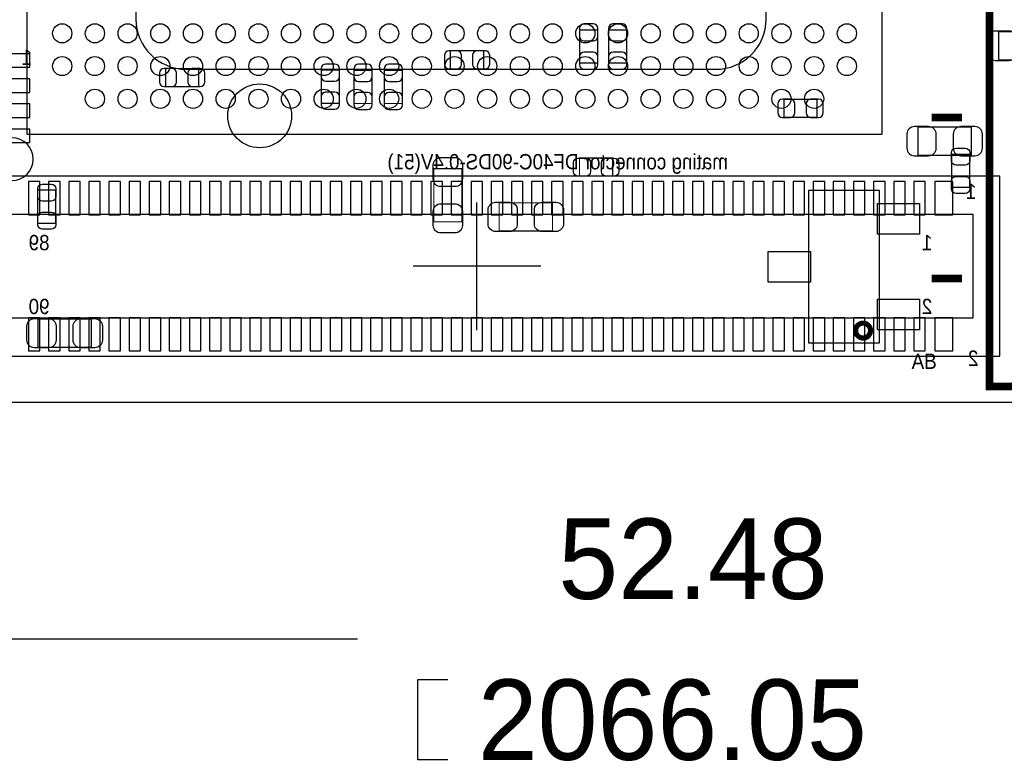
# Model space of a CAD drawing. Extents: x -489 to 2877, y -316 to 1733.
# Tile 4 of 11: x 914 to 1685, y -281 to 299. Entities that reach past the tile are written whole.
import ezdxf

# ---------------------------------------------------------------- set-up
doc = ezdxf.new("R2010")
doc.units = 0
for name, color, linetype in [('ASSEMBLY_BOTTOM', 140, 'CONTINUOUS'), ('ASSEMBLY_TOP', 140, 'CONTINUOUS'), ('BODY_CENTER', 211, 'CONTINUOUS'), ('BOTTOM', 2, 'CONTINUOUS'), ('DIMENSION', 1, 'CONTINUOUS'), ('OUTLINE', 3, 'CONTINUOUS'), ('TOP', 160, 'CONTINUOUS')]:
    doc.layers.add(name, color=color, linetype=linetype)

msp = doc.modelspace()

# ---------------------------------------------------------------- linework, layer by layer
at = {"layer": 'ASSEMBLY_BOTTOM', "const_width": 0.98}
for points in [[(1352.59, 265.41), (1366.77, 265.41), (1366.77, 291.39), (1352.59, 291.39), (1352.59, 265.41)], [(1375.29, 265.41), (1389.47, 265.41), (1389.47, 291.39), (1375.29, 291.39), (1375.29, 265.41)], [(1680.61, 290.02), (1680.61, 267.98), (1722.35, 267.98), (1722.35, 290.02), (1680.61, 290.02)], [(1277.47, 260.91), (1277.47, 275.09), (1251.49, 275.09), (1251.49, 260.91), (1277.47, 260.91)], [(1028.49, 261.19), (1028.49, 247.01), (1054.47, 247.01), (1054.47, 261.19), (1028.49, 261.19)], [(1164.57, 259.99), (1150.39, 259.99), (1150.39, 234.01), (1164.57, 234.01), (1164.57, 259.99)], [(1190.17, 259.79), (1175.99, 259.79), (1175.99, 233.81), (1190.17, 233.81), (1190.17, 259.79)], [(1213.87, 259.79), (1199.69, 259.79), (1199.69, 233.81), (1213.87, 233.81), (1213.87, 259.79)], [(1512.49, 237.09), (1512.49, 222.91), (1538.47, 222.91), (1538.47, 237.09), (1512.49, 237.09)], [(1617.51, 215.32), (1617.51, 193.28), (1659.25, 193.28), (1659.25, 215.32), (1617.51, 215.32)]]:
    msp.add_lwpolyline(points, dxfattribs=at)
at = {"layer": 'ASSEMBLY_BOTTOM'}
for points in [[(1681.55, 176.9), (862.8, 176.9), (862.8, 35.9), (1681.55, 35.9), (1681.55, 176.9)], [(1660.68, 146.9), (883.68, 146.9), (883.68, 65.9), (1660.68, 65.9), (1660.68, 146.9)]]:
    msp.add_lwpolyline(points, dxfattribs=at)
at = {"layer": 'ASSEMBLY_TOP'}
msp.add_lwpolyline([(1589.38, 209.9), (1589.38, 879.3), (919.98, 879.3), (919.98, 209.9), (1589.38, 209.9)], dxfattribs=at)
msp.add_lwpolyline([(1459.18, 784), (1044.68, 784, 0.414206), (1005.28, 744.6), (1005.28, 299.9, 0.413884), (1044.68, 260.6), (1459.18, 260.6, 0.414138), (1498.58, 299.9), (1498.58, 744.6, 0.414459), (1459.18, 784)], format="xyb", dxfattribs=at)
for points, const_width in [([(1673.48, 12.26), (2071.08, 12.26), (2071.08, 606.74), (1698.48, 606.74), (1673.48, 581.74), (1673.48, 12.26)], 6), ([(1651.78, 222.9), (1628.18, 222.9)], 6), ([(1643.79, 194.09), (1657.97, 194.09), (1657.97, 168.11), (1643.79, 168.11), (1643.79, 194.09)], 0.98), ([(1352.49, 176.91), (1352.49, 191.09), (1378.47, 191.09), (1378.47, 176.91), (1352.49, 176.91)], 0.98), ([(1238.46, 182.87), (1260.5, 182.87), (1260.5, 141.13), (1238.46, 141.13), (1238.46, 182.87)], 0.98), ([(928.39, 165.99), (942.57, 165.99), (942.57, 140.01), (928.39, 140.01), (928.39, 165.99)], 0.98), ([(1331.35, 156.02), (1331.35, 133.98), (1289.61, 133.98), (1289.61, 156.02), (1331.35, 156.02)], 0.98), ([(1651.78, 96.9), (1628.18, 96.9)], 6), ([(928.61, 42.98), (928.61, 65.02), (970.35, 65.02), (970.35, 42.98), (928.61, 42.98)], 0.98)]:
    msp.add_lwpolyline(points, dxfattribs=dict(at, const_width=const_width))
msp.add_lwpolyline([(924.95, 190.27, 1), (891.5, 190.27, 1)], format="xyb", close=True, dxfattribs=at)
msp.add_lwpolyline([(1587.04, 46.16), (1531.92, 46.16), (1531.92, 165.84), (1587.04, 165.84)], close=True, dxfattribs=at)
at = {"layer": 'ASSEMBLY_TOP', "const_width": 4}
msp.add_lwpolyline([(1580.31, 56, 1), (1568.65, 56, 1), (1580.31, 56)], format="xyb", dxfattribs=at)
at = {"layer": 'BODY_CENTER'}
for points in [[(1272.18, 56.4), (1272.18, 156.4)], [(1322.18, 106.4), (1222.18, 106.4)]]:
    msp.add_lwpolyline(points, dxfattribs=at)
at = {"layer": 'BOTTOM'}
for points in [[(1352.59, 292.57), (1352.59, 286.27, 0.413587), (1356.14, 282.73), (1363.22, 282.73, 0.413587), (1366.77, 286.27), (1366.77, 292.57, 0.413587), (1363.22, 296.11), (1356.14, 296.11, 0.413587)], [(1375.29, 292.57), (1375.29, 286.27, 0.413587), (1378.84, 282.73), (1385.92, 282.73, 0.413587), (1389.47, 286.27), (1389.47, 292.57, 0.413587), (1385.92, 296.11), (1378.84, 296.11, 0.413587)], [(1677.86, 267.58), (1688.88, 267.58, 0.414846), (1694.79, 273.49), (1694.79, 284.51, 0.414846), (1688.88, 290.42), (1677.86, 290.42, 0.414846), (1671.95, 284.51), (1671.95, 273.49, 0.414846)], [(1250.31, 260.91), (1256.61, 260.91, 0.413587), (1260.15, 264.46), (1260.15, 271.54, 0.413587), (1256.61, 275.09), (1250.31, 275.09, 0.413587), (1246.77, 271.54), (1246.77, 264.46, 0.413587)], [(1278.65, 275.09), (1272.35, 275.09, 0.413587), (1268.81, 271.54), (1268.81, 264.46, 0.413587), (1272.35, 260.91), (1278.65, 260.91, 0.413587), (1282.19, 264.46), (1282.19, 271.54, 0.413587)], [(1366.77, 264.23), (1366.77, 270.53, 0.413587), (1363.22, 274.07), (1356.14, 274.07, 0.413587), (1352.59, 270.53), (1352.59, 264.23, 0.413587), (1356.14, 260.69), (1363.22, 260.69, 0.413587)], [(1389.47, 264.23), (1389.47, 270.53, 0.413587), (1385.92, 274.07), (1378.84, 274.07, 0.413587), (1375.29, 270.53), (1375.29, 264.23, 0.413587), (1378.84, 260.69), (1385.92, 260.69, 0.413587)], [(1150.39, 261.17), (1150.39, 254.87, 0.413587), (1153.94, 251.33), (1161.02, 251.33, 0.413587), (1164.57, 254.87), (1164.57, 261.17, 0.413587), (1161.02, 264.71), (1153.94, 264.71, 0.413587)], [(1175.99, 260.97), (1175.99, 254.67, 0.413587), (1179.54, 251.13), (1186.62, 251.13, 0.413587), (1190.17, 254.67), (1190.17, 260.97, 0.413587), (1186.62, 264.51), (1179.54, 264.51, 0.413587)], [(1199.69, 260.97), (1199.69, 254.67, 0.413587), (1203.24, 251.13), (1210.32, 251.13, 0.413587), (1213.87, 254.67), (1213.87, 260.97, 0.413587), (1210.32, 264.51), (1203.24, 264.51, 0.413587)], [(1027.31, 247.01), (1033.61, 247.01, 0.413587), (1037.15, 250.56), (1037.15, 257.64, 0.413587), (1033.61, 261.19), (1027.31, 261.19, 0.413587), (1023.77, 257.64), (1023.77, 250.56, 0.413587)], [(1055.65, 261.19), (1049.35, 261.19, 0.413587), (1045.81, 257.64), (1045.81, 250.56, 0.413587), (1049.35, 247.01), (1055.65, 247.01, 0.413587), (1059.19, 250.56), (1059.19, 257.64, 0.413587)], [(1164.57, 232.83), (1164.57, 239.13, 0.413587), (1161.02, 242.67), (1153.94, 242.67, 0.413587), (1150.39, 239.13), (1150.39, 232.83, 0.413587), (1153.94, 229.29), (1161.02, 229.29, 0.413587)], [(1190.17, 232.63), (1190.17, 238.93, 0.413587), (1186.62, 242.47), (1179.54, 242.47, 0.413587), (1175.99, 238.93), (1175.99, 232.63, 0.413587), (1179.54, 229.09), (1186.62, 229.09, 0.413587)], [(1213.87, 232.63), (1213.87, 238.93, 0.413587), (1210.32, 242.47), (1203.24, 242.47, 0.413587), (1199.69, 238.93), (1199.69, 232.63, 0.413587), (1203.24, 229.09), (1210.32, 229.09, 0.413587)], [(1511.31, 222.91), (1517.61, 222.91, 0.413587), (1521.15, 226.46), (1521.15, 233.54, 0.413587), (1517.61, 237.09), (1511.31, 237.09, 0.413587), (1507.77, 233.54), (1507.77, 226.46, 0.413587)], [(1539.65, 237.09), (1533.35, 237.09, 0.413587), (1529.81, 233.54), (1529.81, 226.46, 0.413587), (1533.35, 222.91), (1539.65, 222.91, 0.413587), (1543.19, 226.46), (1543.19, 233.54, 0.413587)], [(1614.76, 192.88), (1625.78, 192.88, 0.414846), (1631.69, 198.79), (1631.69, 209.81, 0.414846), (1625.78, 215.72), (1614.76, 215.72, 0.414846), (1608.85, 209.81), (1608.85, 198.79, 0.414846)], [(1662, 215.72), (1650.98, 215.72, 0.414846), (1645.07, 209.81), (1645.07, 198.79, 0.414846), (1650.98, 192.88), (1662, 192.88, 0.414846), (1667.91, 198.79), (1667.91, 209.81, 0.414846)]]:
    msp.add_lwpolyline(points, format="xyb", close=True, dxfattribs=at)
for points in [[(922.38, 262.2), (922.38, 272.8), (894.78, 272.8), (894.78, 262.2)], [(922.38, 242.5), (922.38, 253.1), (894.78, 253.1), (894.78, 242.5)], [(922.38, 222.9), (922.38, 233.5), (894.78, 233.5), (894.78, 222.9)], [(922.38, 203.2), (922.38, 213.8), (894.78, 213.8), (894.78, 203.2)], [(930.18, 146.75), (930.18, 172.75), (921.18, 172.75), (921.18, 146.75)], [(945.93, 146.75), (945.93, 172.75), (936.93, 172.75), (936.93, 146.75)], [(961.68, 146.75), (961.68, 172.75), (952.68, 172.75), (952.68, 146.75)], [(977.43, 146.75), (977.43, 172.75), (968.43, 172.75), (968.43, 146.75)], [(993.18, 146.75), (993.18, 172.75), (984.18, 172.75), (984.18, 146.75)], [(1008.93, 146.75), (1008.93, 172.75), (999.93, 172.75), (999.93, 146.75)], [(1024.68, 146.75), (1024.68, 172.75), (1015.68, 172.75), (1015.68, 146.75)], [(1040.43, 146.75), (1040.43, 172.75), (1031.43, 172.75), (1031.43, 146.75)], [(1056.18, 146.75), (1056.18, 172.75), (1047.18, 172.75), (1047.18, 146.75)], [(1071.93, 146.75), (1071.93, 172.75), (1062.93, 172.75), (1062.93, 146.75)], [(1087.68, 146.75), (1087.68, 172.75), (1078.68, 172.75), (1078.68, 146.75)], [(1103.43, 146.75), (1103.43, 172.75), (1094.43, 172.75), (1094.43, 146.75)], [(1119.18, 146.75), (1119.18, 172.75), (1110.18, 172.75), (1110.18, 146.75)], [(1134.93, 146.75), (1134.93, 172.75), (1125.93, 172.75), (1125.93, 146.75)], [(1150.68, 146.75), (1150.68, 172.75), (1141.68, 172.75), (1141.68, 146.75)], [(1166.43, 146.75), (1166.43, 172.75), (1157.43, 172.75), (1157.43, 146.75)], [(1182.18, 146.75), (1182.18, 172.75), (1173.18, 172.75), (1173.18, 146.75)], [(1197.93, 146.75), (1197.93, 172.75), (1188.93, 172.75), (1188.93, 146.75)], [(1213.68, 146.75), (1213.68, 172.75), (1204.68, 172.75), (1204.68, 146.75)], [(1229.43, 146.75), (1229.43, 172.75), (1220.43, 172.75), (1220.43, 146.75)], [(1245.18, 146.75), (1245.18, 172.75), (1236.18, 172.75), (1236.18, 146.75)], [(1260.93, 146.75), (1260.93, 172.75), (1251.93, 172.75), (1251.93, 146.75)], [(1276.68, 146.75), (1276.68, 172.75), (1267.68, 172.75), (1267.68, 146.75)], [(1292.43, 146.75), (1292.43, 172.75), (1283.43, 172.75), (1283.43, 146.75)], [(1308.18, 146.75), (1308.18, 172.75), (1299.18, 172.75), (1299.18, 146.75)], [(1323.93, 146.75), (1323.93, 172.75), (1314.93, 172.75), (1314.93, 146.75)], [(1339.68, 146.75), (1339.68, 172.75), (1330.68, 172.75), (1330.68, 146.75)], [(1355.43, 146.75), (1355.43, 172.75), (1346.43, 172.75), (1346.43, 146.75)], [(1371.18, 146.75), (1371.18, 172.75), (1362.18, 172.75), (1362.18, 146.75)], [(1386.93, 146.75), (1386.93, 172.75), (1377.93, 172.75), (1377.93, 146.75)], [(1402.68, 146.75), (1402.68, 172.75), (1393.68, 172.75), (1393.68, 146.75)], [(1418.43, 146.75), (1418.43, 172.75), (1409.43, 172.75), (1409.43, 146.75)], [(1434.18, 146.75), (1434.18, 172.75), (1425.18, 172.75), (1425.18, 146.75)], [(1449.93, 146.75), (1449.93, 172.75), (1440.93, 172.75), (1440.93, 146.75)], [(1465.68, 146.75), (1465.68, 172.75), (1456.68, 172.75), (1456.68, 146.75)], [(1481.43, 146.75), (1481.43, 172.75), (1472.43, 172.75), (1472.43, 146.75)], [(1497.18, 146.75), (1497.18, 172.75), (1488.18, 172.75), (1488.18, 146.75)], [(1512.93, 146.75), (1512.93, 172.75), (1503.93, 172.75), (1503.93, 146.75)], [(1528.68, 146.75), (1528.68, 172.75), (1519.68, 172.75), (1519.68, 146.75)], [(1544.43, 146.75), (1544.43, 172.75), (1535.43, 172.75), (1535.43, 146.75)], [(1560.18, 146.75), (1560.18, 172.75), (1551.18, 172.75), (1551.18, 146.75)], [(1575.93, 146.75), (1575.93, 172.75), (1566.93, 172.75), (1566.93, 146.75)], [(1591.68, 146.75), (1591.68, 172.75), (1582.68, 172.75), (1582.68, 146.75)], [(1607.43, 146.75), (1607.43, 172.75), (1598.43, 172.75), (1598.43, 146.75)], [(1623.18, 146.75), (1623.18, 172.75), (1614.18, 172.75), (1614.18, 146.75)], [(1644.68, 146.75), (1644.68, 172.75), (1630.68, 172.75), (1630.68, 146.75)], [(930.18, 40.05), (930.18, 66.05), (921.18, 66.05), (921.18, 40.05)], [(945.93, 40.05), (945.93, 66.05), (936.93, 66.05), (936.93, 40.05)], [(961.68, 40.05), (961.68, 66.05), (952.68, 66.05), (952.68, 40.05)], [(977.43, 40.05), (977.43, 66.05), (968.43, 66.05), (968.43, 40.05)], [(993.18, 40.05), (993.18, 66.05), (984.18, 66.05), (984.18, 40.05)], [(1008.93, 40.05), (1008.93, 66.05), (999.93, 66.05), (999.93, 40.05)], [(1024.68, 40.05), (1024.68, 66.05), (1015.68, 66.05), (1015.68, 40.05)], [(1040.43, 40.05), (1040.43, 66.05), (1031.43, 66.05), (1031.43, 40.05)], [(1056.18, 40.05), (1056.18, 66.05), (1047.18, 66.05), (1047.18, 40.05)], [(1071.93, 40.05), (1071.93, 66.05), (1062.93, 66.05), (1062.93, 40.05)], [(1087.68, 40.05), (1087.68, 66.05), (1078.68, 66.05), (1078.68, 40.05)], [(1103.43, 40.05), (1103.43, 66.05), (1094.43, 66.05), (1094.43, 40.05)], [(1119.18, 40.05), (1119.18, 66.05), (1110.18, 66.05), (1110.18, 40.05)], [(1134.93, 40.05), (1134.93, 66.05), (1125.93, 66.05), (1125.93, 40.05)], [(1150.68, 40.05), (1150.68, 66.05), (1141.68, 66.05), (1141.68, 40.05)], [(1166.43, 40.05), (1166.43, 66.05), (1157.43, 66.05), (1157.43, 40.05)], [(1182.18, 40.05), (1182.18, 66.05), (1173.18, 66.05), (1173.18, 40.05)], [(1197.93, 40.05), (1197.93, 66.05), (1188.93, 66.05), (1188.93, 40.05)], [(1213.68, 40.05), (1213.68, 66.05), (1204.68, 66.05), (1204.68, 40.05)], [(1229.43, 40.05), (1229.43, 66.05), (1220.43, 66.05), (1220.43, 40.05)], [(1245.18, 40.05), (1245.18, 66.05), (1236.18, 66.05), (1236.18, 40.05)], [(1260.93, 40.05), (1260.93, 66.05), (1251.93, 66.05), (1251.93, 40.05)], [(1276.68, 40.05), (1276.68, 66.05), (1267.68, 66.05), (1267.68, 40.05)], [(1292.43, 40.05), (1292.43, 66.05), (1283.43, 66.05), (1283.43, 40.05)], [(1308.18, 40.05), (1308.18, 66.05), (1299.18, 66.05), (1299.18, 40.05)], [(1323.93, 40.05), (1323.93, 66.05), (1314.93, 66.05), (1314.93, 40.05)], [(1339.68, 40.05), (1339.68, 66.05), (1330.68, 66.05), (1330.68, 40.05)], [(1355.43, 40.05), (1355.43, 66.05), (1346.43, 66.05), (1346.43, 40.05)], [(1371.18, 40.05), (1371.18, 66.05), (1362.18, 66.05), (1362.18, 40.05)], [(1386.93, 40.05), (1386.93, 66.05), (1377.93, 66.05), (1377.93, 40.05)], [(1402.68, 40.05), (1402.68, 66.05), (1393.68, 66.05), (1393.68, 40.05)], [(1418.43, 40.05), (1418.43, 66.05), (1409.43, 66.05), (1409.43, 40.05)], [(1434.18, 40.05), (1434.18, 66.05), (1425.18, 66.05), (1425.18, 40.05)], [(1449.93, 40.05), (1449.93, 66.05), (1440.93, 66.05), (1440.93, 40.05)], [(1465.68, 40.05), (1465.68, 66.05), (1456.68, 66.05), (1456.68, 40.05)], [(1481.43, 40.05), (1481.43, 66.05), (1472.43, 66.05), (1472.43, 40.05)], [(1497.18, 40.05), (1497.18, 66.05), (1488.18, 66.05), (1488.18, 40.05)], [(1512.93, 40.05), (1512.93, 66.05), (1503.93, 66.05), (1503.93, 40.05)], [(1528.68, 40.05), (1528.68, 66.05), (1519.68, 66.05), (1519.68, 40.05)], [(1544.43, 40.05), (1544.43, 66.05), (1535.43, 66.05), (1535.43, 40.05)], [(1560.18, 40.05), (1560.18, 66.05), (1551.18, 66.05), (1551.18, 40.05)], [(1575.93, 40.05), (1575.93, 66.05), (1566.93, 66.05), (1566.93, 40.05)], [(1591.68, 40.05), (1591.68, 66.05), (1582.68, 66.05), (1582.68, 40.05)], [(1607.43, 40.05), (1607.43, 66.05), (1598.43, 66.05), (1598.43, 40.05)], [(1623.18, 40.05), (1623.18, 66.05), (1614.18, 66.05), (1614.18, 40.05)], [(1644.68, 40.05), (1644.68, 66.05), (1630.68, 66.05), (1630.68, 40.05)]]:
    msp.add_lwpolyline(points, close=True, dxfattribs=at)
msp.add_circle((1102.18, 224.1), 25, dxfattribs=at)
at = {"layer": 'DIMENSION'}
for points in [[(1178.65, -185.6), (321.48, -185.6)], [(1249.4, -280.1), (1225.9, -280.1), (1225.9, -217.1), (1249.4, -217.1)]]:
    msp.add_lwpolyline(points, dxfattribs=at)
at = {"layer": 'OUTLINE'}
for points in [[(237.48, 0), (2409.88, 0), (2409.88, 1185.5), (237.48, 1185.5)], [(237.48, 1185.5), (237.48, 0), (2409.88, 0), (2409.88, 1185.5)]]:
    msp.add_lwpolyline(points, close=True, dxfattribs=at)
at = {"layer": 'TOP'}
for points in [[(1657.97, 195.27), (1657.97, 188.97, -0.413587), (1654.42, 185.43), (1647.34, 185.43, -0.413587), (1643.79, 188.97), (1643.79, 195.27, -0.413587), (1647.34, 198.81), (1654.42, 198.81, -0.413587)], [(1260.9, 185.62), (1260.9, 174.6, -0.414846), (1254.99, 168.69), (1243.97, 168.69, -0.414846), (1238.06, 174.6), (1238.06, 185.62, -0.414846), (1243.97, 191.53), (1254.99, 191.53, -0.414846)], [(1351.31, 191.09), (1357.61, 191.09, -0.413587), (1361.15, 187.54), (1361.15, 180.46, -0.413587), (1357.61, 176.91), (1351.31, 176.91, -0.413587), (1347.77, 180.46), (1347.77, 187.54, -0.413587)], [(1379.65, 176.91), (1373.35, 176.91, -0.413587), (1369.81, 180.46), (1369.81, 187.54, -0.413587), (1373.35, 191.09), (1379.65, 191.09, -0.413587), (1383.19, 187.54), (1383.19, 180.46, -0.413587)], [(942.57, 167.17), (942.57, 160.87, -0.413587), (939.02, 157.33), (931.94, 157.33, -0.413587), (928.39, 160.87), (928.39, 167.17, -0.413587), (931.94, 170.71), (939.02, 170.71, -0.413587)], [(1643.79, 166.93), (1643.79, 173.23, -0.413587), (1647.34, 176.77), (1654.42, 176.77, -0.413587), (1657.97, 173.23), (1657.97, 166.93, -0.413587), (1654.42, 163.39), (1647.34, 163.39, -0.413587)], [(1238.06, 138.38), (1238.06, 149.4, -0.414846), (1243.97, 155.31), (1254.99, 155.31, -0.414846), (1260.9, 149.4), (1260.9, 138.38, -0.414846), (1254.99, 132.47), (1243.97, 132.47, -0.414846)], [(1286.86, 156.42), (1297.88, 156.42, -0.414846), (1303.79, 150.51), (1303.79, 139.49, -0.414846), (1297.88, 133.58), (1286.86, 133.58, -0.414846), (1280.95, 139.49), (1280.95, 150.51, -0.414846)], [(1334.1, 133.58), (1323.08, 133.58, -0.414846), (1317.17, 139.49), (1317.17, 150.51, -0.414846), (1323.08, 156.42), (1334.1, 156.42, -0.414846), (1340.01, 150.51), (1340.01, 139.49, -0.414846)], [(928.39, 138.83), (928.39, 145.13, -0.413587), (931.94, 148.67), (939.02, 148.67, -0.413587), (942.57, 145.13), (942.57, 138.83, -0.413587), (939.02, 135.29), (931.94, 135.29, -0.413587)], [(925.86, 65.42), (936.88, 65.42, -0.414846), (942.79, 59.51), (942.79, 48.49, -0.414846), (936.88, 42.58), (925.86, 42.58, -0.414846), (919.95, 48.49), (919.95, 59.51, -0.414846)], [(973.1, 42.58), (962.08, 42.58, -0.414846), (956.17, 48.49), (956.17, 59.51, -0.414846), (962.08, 65.42), (973.1, 65.42, -0.414846), (979.01, 59.51), (979.01, 48.49, -0.414846)]]:
    msp.add_lwpolyline(points, format="xyb", close=True, dxfattribs=at)
for points in [[(1618.69, 131.4), (1585.69, 131.4), (1585.69, 155.4), (1618.69, 155.4)], [(1533.27, 94), (1500.27, 94), (1500.27, 118), (1533.27, 118)], [(1618.69, 56.6), (1585.69, 56.6), (1585.69, 80.6), (1618.69, 80.6)]]:
    msp.add_lwpolyline(points, close=True, dxfattribs=at)
for centre in [(947.58, 288.7), (973.18, 288.7), (998.78, 288.7), (1024.38, 288.7), (1049.98, 288.7), (1075.58, 288.7), (1101.18, 288.7), (1126.68, 288.7), (1152.28, 288.7), (1177.88, 288.7), (1203.48, 288.7), (1229.08, 288.7), (1254.68, 288.7), (1280.28, 288.7), (1305.88, 288.7), (1331.48, 288.7), (1357.08, 288.7), (1382.68, 288.7), (1408.18, 288.7), (1433.78, 288.7), (1459.38, 288.7), (1484.98, 288.7), (1510.58, 288.7), (1536.18, 288.7), (1561.78, 288.7), (947.58, 263.1), (973.18, 263.1), (998.78, 263.1), (1024.38, 263.1), (1049.98, 263.1), (1075.58, 263.1), (1101.18, 263.1), (1126.68, 263.1), (1152.28, 263.1), (1177.88, 263.1), (1203.48, 263.1), (1229.08, 263.1), (1254.68, 263.1), (1280.28, 263.1), (1305.88, 263.1), (1331.48, 263.1), (1357.08, 263.1), (1382.68, 263.1), (1408.18, 263.1), (1433.78, 263.1), (1459.38, 263.1), (1484.98, 263.1), (1510.58, 263.1), (1536.18, 263.1), (1561.78, 263.1), (973.18, 237.5), (998.78, 237.5), (1024.38, 237.5), (1049.98, 237.5), (1075.58, 237.5), (1101.18, 237.5), (1126.68, 237.5), (1152.28, 237.5), (1177.88, 237.5), (1203.48, 237.5), (1229.08, 237.5), (1254.68, 237.5), (1280.28, 237.5), (1305.88, 237.5), (1331.48, 237.5), (1357.08, 237.5), (1382.68, 237.5), (1408.18, 237.5), (1433.78, 237.5), (1459.38, 237.5), (1484.98, 237.5), (1510.58, 237.5), (1536.18, 237.5)]:
    msp.add_circle(centre, 7.5, dxfattribs=at)

# ---------------------------------------------------------------- texts
at = {"layer": 'ASSEMBLY_BOTTOM', "text_generation_flag": 2, "width": 0.916667}
for s, p in [('1', (923.98, 264)), ('mating connector DF40C-90DS-0.4V(51)', (1468.68, 182.23)), ('1', (1663.28, 158.9)), ('89', (937.68, 118.9)), ('1', (1628.68, 118.9)), ('90', (937.68, 68.9)), ('2', (1628.68, 68.9)), ('2', (1664.78, 28.4))]:
    msp.add_text(s, height=12, dxfattribs=at).set_placement(p)
at = {"layer": 'ASSEMBLY_TOP', "width": 0.916667}
msp.add_text('AB', height=12, dxfattribs=at).set_placement((1612.48, 26))
at = {"layer": 'DIMENSION'}
for s, p in [('52.48', (1335.9, -154.1)), ('2066.05', (1272.9, -280.1))]:
    msp.add_text(s, height=63, dxfattribs=at).set_placement(p)

doc.saveas('drawing.dxf')
